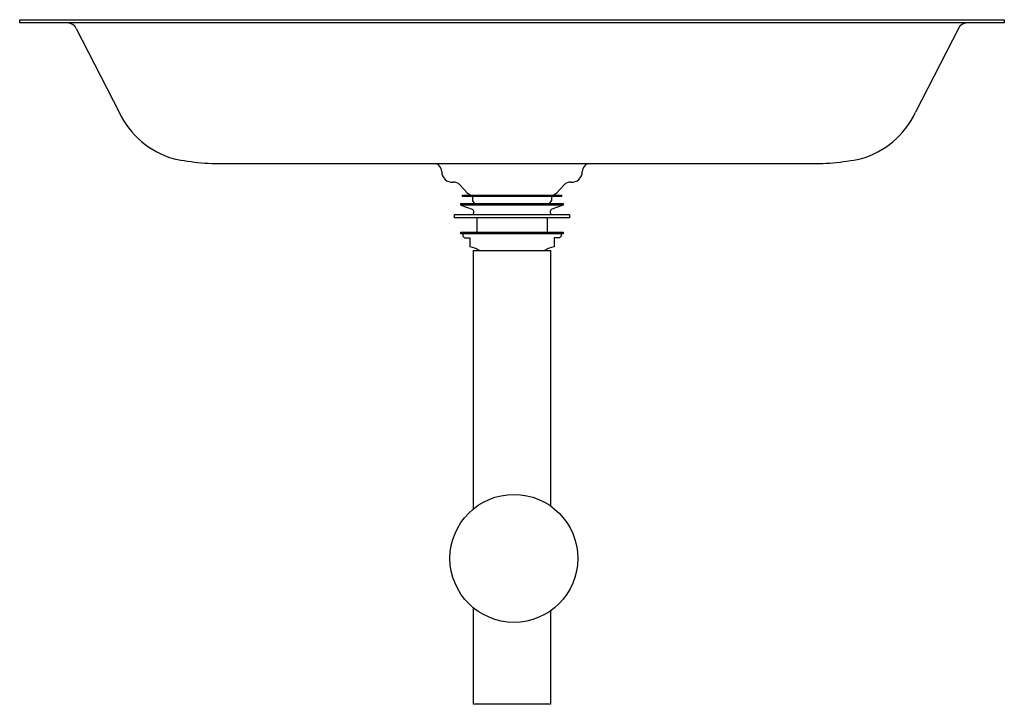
# Model space of a CAD drawing. Header units: millimetres. Extents: x 448 to 1058, y -189 to 235.
import ezdxf

# ---------------------------------------------------------------- set-up
doc = ezdxf.new("R2010")
doc.units = ezdxf.units.MM
doc.header["$MEASUREMENT"] = 0
doc.layers.get('0').update_dxf_attribs({"true_color": 0xffffff})
doc.layers.add('Acier chromé', color=7, linetype='Continuous', true_color=0x787878)
doc.layers.add('Kaldewei', color=7, linetype='Continuous', true_color=0xffffff)

msp = doc.modelspace()

# ---------------------------------------------------------------- linework, layer by layer
for centre, start, end in [((729.11, 131.91), 224.35781, 258.72856), ((776.58, 131.91), 281.27144, 315.64219)]:
    msp.add_arc(centre, 5.57, start, end)
at = {"layer": 'Acier chromé'}
for p, q in [((728.46, 125.61), (728.46, 122.92)), ((777.23, 125.61), (777.23, 122.92)), ((721.2, 120.32), (728.24, 117.75)), ((784.49, 120.32), (777.45, 117.75)), ((731.01, 112.52), (731.01, 103.52)), ((774.68, 112.52), (774.68, 103.52)), ((722.39, 102.52), (722.39, 101.02)), ((722.39, 101.02), (723.39, 100.02)), ((723.39, 100.02), (726.81, 100.02)), ((726.81, 100.02), (726.81, 94.45)), ((782.3, 100.02), (778.88, 100.02)), ((778.88, 100.02), (778.88, 94.45)), ((783.3, 101.02), (782.3, 100.02)), ((783.3, 102.52), (783.3, 101.02))]:
    msp.add_line(p, q, dxfattribs=at)
for points in [[(722.16, 126.45), (783.53, 126.45), (783.53, 125.61), (722.16, 125.61)], [(721.16, 121.35), (784.53, 121.35), (784.53, 120.33), (721.16, 120.33)], [(717.16, 114.51), (788.53, 114.51), (788.53, 112.52), (717.16, 112.52)], [(721.11, 103.52), (784.58, 103.52), (784.58, 102.52), (721.11, 102.52)]]:
    msp.add_lwpolyline(points, close=True, dxfattribs=at)
for points in [[(728.98, -67.7), (728.98, 92.3), (776.7, 92.3), (776.7, -65.9)], [(776.7, -130.88), (776.7, -188.74), (728.98, -188.74), (728.98, -129.08)]]:
    msp.add_lwpolyline(points, dxfattribs=at)
msp.add_circle((754.03, -98.39), 39.61, dxfattribs=at)
for centre, radius, start, end in [((730.44, 123.39), 2.04, 193.24081, 267.60751), ((775.25, 123.39), 2.04, 272.39249, 346.75919), ((727.47, 116.16), 1.76, 290.01029, 64.06669), ((778.22, 116.16), 1.76, 115.93331, 249.98971), ((724.05, 77.79), 16.89, 59.25176, 80.58366), ((781.64, 77.79), 16.89, 99.41634, 120.74824)]:
    msp.add_arc(centre, radius, start, end, dxfattribs=at)
at = {"layer": 'Kaldewei'}
for p, q in [((482.81, 229.77), (509.42, 177.82)), ((1029.42, 229.77), (1002.81, 177.82)), ((577.51, 146.14), (934.71, 146.14)), ((720.5, 132.92), (725.1, 128.04)), ((785.19, 132.92), (780.58, 128.04))]:
    msp.add_line(p, q, dxfattribs=at)
msp.add_lwpolyline([(447.82, 235.16), (1057.85, 235.16), (1057.85, 233.16), (447.82, 233.16)], close=True, dxfattribs=at)
for centre, radius, start, end in [((477.41, 227.16), 6, 25.77136, 88.55059), ((1034.82, 227.16), 6, 91.44941, 154.22864), ((557.69, 200.35), 53.27, 205.01838, 254.46653), ((954.54, 200.35), 53.27, 285.53347, 334.98162), ((572.68, 291.78), 145.72, 258.41877, 271.90076), ((939.55, 291.78), 145.72, 268.09924, 281.58123), ((704.18, 141.15), 5.12, 0.03346, 75.59697), ((715.99, 141.16), 6.69, 180.67237, 273.01776), ((789.69, 141.16), 6.69, 266.98224, 359.32763), ((801.51, 141.15), 5.12, 104.40303, 179.96654), ((716.86, 129.53), 4.97, 42.98352, 95.96348), ((788.83, 129.53), 4.97, 84.03652, 137.01648)]:
    msp.add_arc(centre, radius, start, end, dxfattribs=at)

doc.saveas('drawing.dxf')
